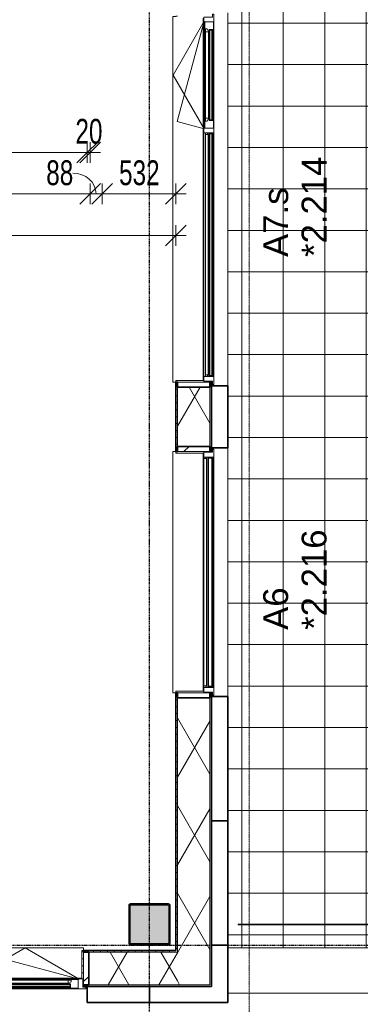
# Model space of a CAD drawing. Header units: millimetres. Extents: x -80560 to 110805, y -11020 to 52719.
# Tile 158 of 182: x 77156 to 79620, y 9571 to 16700. Entities that reach past the tile are written whole.
import ezdxf

# ---------------------------------------------------------------- set-up
doc = ezdxf.new("R2010")
doc.units = ezdxf.units.MM
doc.linetypes.add('CENTER2', pattern=[20, 8, -4, 4, -4])
doc.linetypes.add('DASHED2-1', pattern=[3, 2, -1])
for name, color, linetype, lineweight in [('A-ANNO-DIMS', 211, 'Continuous', 9), ('A-ANNO-DIMS-100', 211, 'Continuous', 9), ('A-FLOR', 192, 'Continuous', 18), ('A-FLOR-HRAL', 11, 'Continuous', 18), ('A-FLOR-OVHD', 1, 'DASHED2-1', 18), ('A-FLOR-PATT', 8, 'Continuous', 18), ('A-GENM', 13, 'Continuous', 18), ('A-GLAZ', 151, 'Continuous', 18), ('A-GLAZ-IDEN', 152, 'Continuous', 18), ('A-GLAZ-SILL', 1, 'Continuous', 18), ('A-WALL', 113, 'Continuous', 35), ('A-WALL-PATT', 111, 'Continuous', 35), ('S-COLS', 52, 'Continuous', 18), ('S-GRID', 1, 'Continuous', 9)]:
    doc.layers.add(name, color=color, linetype=linetype, lineweight=lineweight)
doc.styles.add('Arial', font='arial.ttf', dxfattribs={"height": 180})
doc.styles.add('Arial_6', font='arial.ttf', dxfattribs={"width": 0.7, "height": 180})
doc.dimstyles.new('n3o_1_8_1', dxfattribs={"dimscale": 304.8, "dimtxt": 183.646692, "dimasz": 0.492126, "dimexe": 0.246063, "dimexo": 0.0625, "dimgap": 0.032808, "dimtad": 1, "dimdec": 0, "dimdsep": 46, "dimtxsty": 'Arial_6', "dimblk1": 'OBLIQUE', "dimblk2": 'OBLIQUE', "dimsah": 1, "dimcen": 0.09, "dimdle": 0.246063, "dimazin": 0, "dimtfac": 1, "dimtdec": 4, "dimtix": 1, "dimtmove": 1, "dimatfit": 3, "dimfxl": 0.246063, "dimfxlon": 1, "dimtvp": 1, "dimtolj": 1, "dimtzin": 0, "dimarcsym": 2})
doc.dimstyles.new('n3o_1_8_3', dxfattribs={"dimscale": 304.8, "dimtxt": 183.646692, "dimasz": 0.492126, "dimexe": 0.246063, "dimexo": 0.0625, "dimgap": 0.032808, "dimtad": 1, "dimdec": 0, "dimdsep": 46, "dimtxsty": 'Arial_6', "dimblk1": 'OBLIQUE', "dimblk2": 'OBLIQUE', "dimsah": 1, "dimcen": 0.09, "dimdle": 0.246063, "dimazin": 0, "dimtfac": 1, "dimtdec": 4, "dimtix": 1, "dimtmove": 0, "dimatfit": 3, "dimfxl": 0.246063, "dimfxlon": 1, "dimtvp": 1, "dimtolj": 1, "dimtzin": 0, "dimarcsym": 2})
pattern_1 = [(60, (24894.82, 0), (-274.963, 158.75), []), (120, (24894.82, 0), (-274.963, -158.75), [])]
pattern_2 = [(45, (0, 0), (-141.42136, 141.42136), [])]

# ---------------------------------------------------------------- blocks, each defined once
blk = doc.blocks.new('NLRS_28_SCO_UN_staalkolom koker betongevuld_gen_CGA - kolom A-V456-DO_02 tweede verdieping')
at = {"layer": 'S-COLS', "lineweight": 5}
h = blk.add_hatch(dxfattribs=at)
h.set_pattern_fill('FP_165', color=256, style=0, pattern_type=2)
h.set_pattern_definition([(45, (-53200, -10150), (-99.99975, 99.99975), []), (45, (-53115, -10150), (-99.99975, 99.99975), []), (45, (-53110, -10150), (-99.99975, 99.99975), []), (45, (-53105, -10150), (-99.99975, 99.99975), []), (45, (-53100, -10150), (-99.99975, 99.99975), []), (45, (-53095, -10150), (-99.99975, 99.99975), []), (45, (-53090, -10150), (-99.99975, 99.99975), []), (45, (-53085, -10150), (-99.99975, 99.99975), [])])
h.paths.add_polyline_path([(138, -150), (146.5, -146.5), (150, -138), (150, 138), (146.5, 146.5), (138, 150), (-138, 150), (-146.5, 146.5), (-150, 138), (-150, -138), (-146.5, -146.5), (-138, -150)], flags=0)
h.paths.add_polyline_path([(-134, -142), (-139.7, -139.7), (-142, -134), (-142, 134), (-139.7, 139.7), (-134, 142), (134, 142), (139.7, 139.7), (142, 134), (142, -134), (139.7, -139.7), (134, -142)], flags=0)
at = {"layer": 'S-COLS', "lineweight": 9}
blk.add_hatch(color=256, dxfattribs=at).paths.add_polyline_path([(134, -142), (139.7, -139.7), (142, -134), (142, 134), (139.7, 139.7), (134, 142), (-134, 142), (-139.7, 139.7), (-142, 134), (-142, -134), (-139.7, -139.7), (-134, -142)], flags=0)
at = {"layer": 'S-COLS'}
for p, q in [((138, 150), (-138, 150)), ((-150, 138), (-150, -138)), ((-142, -134), (-142, 134)), ((-134, 142), (134, 142)), ((142, 134), (142, -134)), ((150, -138), (150, 138)), ((134, -142), (-134, -142)), ((-138, -150), (138, -150))]:
    blk.add_line(p, q, dxfattribs=at)
at = {"layer": 'S-COLS', "lineweight": 35}
for p, q in [((-142, 134), (-142, -134)), ((134, 142), (-134, 142)), ((142, -134), (142, 134)), ((-134, -142), (134, -142))]:
    blk.add_line(p, q, dxfattribs=at)
at = {"layer": 'S-COLS'}
for centre, radius, start, end in [((-138, 138), 12, 90, 180), ((138, 138), 12, 0, 90), ((-134, 134), 8, 90, 180), ((134, 134), 8, 0, 90), ((-138, -138), 12, 180, 270), ((-134, -134), 8, 180, 270), ((134, -134), 8, 270, 0), ((138, -138), 12, 270, 360)]:
    blk.add_arc(centre, radius, start, end, dxfattribs=at)
at = {"layer": 'S-COLS', "lineweight": 35}
for centre, start, end in [((-134, 134), 90, 180), ((134, 134), 360, 90), ((-134, -134), 180, 270), ((134, -134), 270, 360)]:
    blk.add_arc(centre, 8, start, end, dxfattribs=at)
blk = doc.blocks.new('19112_SW_LeonardoCollege_R2020_rvt-1-DO_02 tweede verdieping')
at = {"color": 9, "lineweight": 9}
blk.add_blockref('NLRS_28_SCO_UN_staalkolom koker betongevuld_gen_CGA - kolom A-V456-DO_02 tweede verdieping', (53200, 10150), dxfattribs=at)
blk = doc.blocks.new('Railing - Railing-30401384-DO_02 tweede verdieping')
at = {"layer": 'A-FLOR-HRAL'}
for p, q in [((63997.5, 10152.5), (53841, 10152.5)), ((53841, 10147.5), (53841, 10152.5)), ((53841, 10147.5), (64002.5, 10147.5))]:
    blk.add_line(p, q, dxfattribs=at)
blk = doc.blocks.new('Basic Wall _ 41_WA_n3o_cladding_vertikaal_random_100mm_oorspronkelijk - ___-31301028-DO_02 tweede verdieping')
at = {"layer": 'A-WALL', "lineweight": 18}
for p, q in [((52718, 9701), (52723, 9701)), ((52718, 9699), (52750, 9699))]:
    blk.add_line(p, q, dxfattribs=at)
blk = doc.blocks.new('merk 1800 vast glas - std-31563602-DO_02 tweede verdieping')
at = {"layer": 'A-GLAZ'}
for p, q in [((-812, 0), (-890, 0)), ((-890, 0), (-890, -10)), ((-812, -4), (-812, 0)), ((890, 0), (812, 0)), ((812, 0), (812, -4)), ((890, -10), (890, 0)), ((-890, -10), (-868, -10)), ((-868, -10), (-868, -72)), ((-834, -72), (-834, -4)), ((-834, -4), (-812, -4)), ((812, -4), (834, -4)), ((834, -4), (834, -72)), ((868, -72), (868, -10)), ((868, -10), (890, -10)), ((-868, -72), (-834, -72)), ((834, -72), (868, -72))]:
    blk.add_line(p, q, dxfattribs=at)
at = {"layer": 'A-GLAZ-SILL'}
for p, q in [((812, 0), (-812, 0)), ((812, -4), (-812, -4))]:
    blk.add_line(p, q, dxfattribs=at)
blk = doc.blocks.new('merk 2700 draaikiep - std-33663801-DO_02 tweede verdieping')
at = {"layer": 'A-GLAZ'}
for p, q in [((-1318, 72), (-1284, 72)), ((-1318, 10), (-1318, 72)), ((-1284, 72), (-1284, 4)), ((482, 72), (516, 72)), ((482, 4), (482, 72)), ((516, 72), (516, 4)), ((1284, 72), (1318, 72)), ((1284, 4), (1284, 72)), ((1318, 72), (1318, 10)), ((-1340, 10), (-1318, 10)), ((-1340, 0), (-1340, 10)), ((-1284, 4), (-1262, 4)), ((-1262, 4), (-1262, 0)), ((460, 4), (482, 4)), ((460, 0), (460, 4)), ((516, 4), (538, 4)), ((538, 4), (538, 0)), ((1262, 4), (1284, 4)), ((1262, 0), (1262, 4)), ((1318, 10), (1340, 10)), ((1340, 10), (1340, 0)), ((-1262, 0), (-1340, 0)), ((538, 0), (460, 0)), ((1340, 0), (1262, 0))]:
    blk.add_line(p, q, dxfattribs=at)
at = {"layer": 'A-GLAZ-SILL'}
for p, q in [((-1284, 72), (482, 72)), ((516, 72), (1284, 72)), ((-1262, 4), (460, 4)), ((-1262, 0), (460, 0)), ((538, 4), (1262, 4)), ((538, 0), (1262, 0))]:
    blk.add_line(p, q, dxfattribs=at)
blk = doc.blocks.new('NLRS_41_GM_WPB_spouwlat-SH_generiek_ISR - 235x38-V152-DO_02 tweede verdieping')
at = {"layer": 'A-GENM'}
h = blk.add_hatch(dxfattribs=at)
h.set_pattern_fill('FP_68', color=256, style=0, pattern_type=2)
h.set_pattern_definition(pattern_2)
h.paths.add_polyline_path([(53637, 14039), (53637, 14077), (53402, 14077), (53403.1, 14039)], flags=0)
for p, q in [((53402, 14077), (53402, 14039)), ((53637, 14077), (53402, 14077)), ((53637, 14039), (53637, 14077)), ((53402, 14039), (53637, 14039))]:
    blk.add_line(p, q, dxfattribs=at)
blk = doc.blocks.new('41_dagkanten_SH_generiek_ISR - 12x204_5-V155-DO_02 tweede verdieping')
at = {"layer": 'A-GENM'}
for p, q in [((53594, 14089), (53389.5, 14089)), ((53389.5, 14089), (53389.5, 14077)), ((53389.5, 14077), (53594, 14077)), ((53594, 14077), (53594, 14082))]:
    blk.add_line(p, q, dxfattribs=at)
blk = doc.blocks.new('NLRS_41_GM_WPB_spouwlat-SH_generiek_ISR - 235x38-V156-DO_02 tweede verdieping')
at = {"layer": 'A-GENM'}
h = blk.add_hatch(dxfattribs=at)
h.set_pattern_fill('FP_68', color=256, style=0, pattern_type=2)
h.set_pattern_definition(pattern_2)
h.paths.add_polyline_path([(53637, 11789), (53637, 11827), (53402, 11827), (53403.1, 11789)], flags=0)
for p, q in [((53402, 11827), (53402, 11789)), ((53637, 11827), (53402, 11827)), ((53402, 11789), (53637, 11789)), ((53637, 11789), (53637, 11827))]:
    blk.add_line(p, q, dxfattribs=at)
blk = doc.blocks.new('NLRS_41_GM_WPB_spouwlat-SH_generiek_ISR - 235x38-V157-DO_02 tweede verdieping')
at = {"layer": 'A-GENM'}
h = blk.add_hatch(dxfattribs=at)
h.set_pattern_fill('FP_68', color=256, style=0, pattern_type=2)
h.set_pattern_definition(pattern_2)
h.paths.add_polyline_path([(53637, 13573), (53637, 13611), (53402, 13611), (53403.1, 13573)], flags=0)
for p, q in [((53402, 13611), (53402, 13573)), ((53637, 13611), (53402, 13611)), ((53402, 13573), (53637, 13573)), ((53637, 13573), (53637, 13611))]:
    blk.add_line(p, q, dxfattribs=at)
blk = doc.blocks.new('41_dagkanten_SH_generiek_ISR - 12x204_5-V158-DO_02 tweede verdieping')
at = {"layer": 'A-GENM'}
for p, q in [((53594, 13573), (53389.5, 13573)), ((53389.5, 13573), (53389.5, 13561)), ((53389.5, 13561), (53594, 13561)), ((53594, 13568), (53594, 13573))]:
    blk.add_line(p, q, dxfattribs=at)
blk = doc.blocks.new('41_dagkanten_SH_generiek_ISR - 12x204_5-V159-DO_02 tweede verdieping')
at = {"layer": 'A-GENM'}
for p, q in [((53594, 11839), (53389.5, 11839)), ((53389.5, 11839), (53389.5, 11827)), ((53389.5, 11827), (53594, 11827)), ((53594, 11827), (53594, 11832))]:
    blk.add_line(p, q, dxfattribs=at)
blk = doc.blocks.new('merk 4500 draaikiep 1x - std-33654585-DO_02 tweede verdieping')
at = {"layer": 'A-GLAZ'}
for p, q in [((-2218, 72), (-2184, 72)), ((-2218, 10), (-2218, 72)), ((-2184, 72), (-2184, 4)), ((1382, 72), (1416, 72)), ((1382, 4), (1382, 72)), ((1416, 72), (1416, 4)), ((2184, 72), (2218, 72)), ((2184, 4), (2184, 72)), ((2218, 72), (2218, 10)), ((-2240, 10), (-2218, 10)), ((-2240, 0), (-2240, 10)), ((-2184, 4), (-2162, 4)), ((-2162, 4), (-2162, 0)), ((1360, 4), (1382, 4)), ((1360, 0), (1360, 4)), ((1416, 4), (1438, 4)), ((1438, 4), (1438, 0)), ((2162, 4), (2184, 4)), ((2162, 0), (2162, 4)), ((2218, 10), (2240, 10)), ((2240, 10), (2240, 0)), ((-2162, 0), (-2240, 0)), ((1438, 0), (1360, 0)), ((2240, 0), (2162, 0))]:
    blk.add_line(p, q, dxfattribs=at)
at = {"layer": 'A-GLAZ-SILL'}
for p, q in [((-2184, 72), (1382, 72)), ((1416, 72), (2184, 72)), ((-2162, 4), (1360, 4)), ((-2162, 0), (1360, 0)), ((1438, 4), (2162, 4)), ((1438, 0), (2162, 0))]:
    blk.add_line(p, q, dxfattribs=at)
blk = doc.blocks.new('NLRS_41_GM_WPB_spouwlat-SH_generiek_ISR - 235x38-V189-DO_02 tweede verdieping')
at = {"layer": 'A-GENM'}
h = blk.add_hatch(dxfattribs=at)
h.set_pattern_fill('FP_70', color=256, style=0, pattern_type=2)
h.set_pattern_definition(pattern_2)
h.paths.add_polyline_path([(52761, 9713), (52761, 9948), (52723, 9948), (52723, 9713)], flags=0)
for p, q in [((52761, 9948), (52723, 9948)), ((52723, 9948), (52723, 9713)), ((52761, 9713), (52761, 9948)), ((52723, 9713), (52761, 9713))]:
    blk.add_line(p, q, dxfattribs=at)
blk = doc.blocks.new('41_dagkanten_SH_generiek_ISR - 12x204_5-V190-DO_02 tweede verdieping')
at = {"layer": 'A-GENM'}
h = blk.add_hatch(dxfattribs=at)
h.set_pattern_fill('FP_71', color=256, style=0, pattern_type=2)
h.set_pattern_definition([(0, (0, 0), (0, 50), [])])
h.paths.add_polyline_path([(52718, 9756), (52723, 9756), (52723, 9960.5), (52711, 9960.5), (52711, 9756)], flags=0)
for p, q in [((52723, 9960.5), (52711, 9960.5)), ((52711, 9960.5), (52711, 9756)), ((52723, 9756), (52723, 9960.5)), ((52718, 9756), (52723, 9756))]:
    blk.add_line(p, q, dxfattribs=at)
blk = doc.blocks.new('41_gen_mod_n3o_dakrand profiel - waterslag_roval_type barok_b 250-32990055-DO_02 tweede verdieping')
at = {"layer": 'A-GENM'}
for p, q in [((-5333, 330), (5070, 330)), ((-5333, 0), (5400, 0))]:
    blk.add_line(p, q, dxfattribs=at)
blk = doc.blocks.new('30_n3o_RT72_glas met glaslat - Type 1-33604115-DO_02 tweede verdieping')
at = {"layer": 'A-GENM'}
for points in [[(711.2, -11), (829, -11), (829, -5), (-829, -5), (-829, -11), (-463.5, -11)], [(711.2, -41), (829, -41), (829, -35), (-829, -35), (-829, -41), (-463.5, -41)]]:
    blk.add_hatch(color=256, dxfattribs=at).paths.add_polyline_path(points, flags=0)
for p, q in [((829, -5), (-829, -5)), ((-829, -5), (-829, -11)), ((-825, -5), (-829, -5)), ((-829, -5), (-829, -41)), ((-829, -11), (829, -11)), ((829, -35), (-829, -35)), ((-829, -35), (-829, -41)), ((-829, -41), (829, -41)), ((-829, -41), (-825, -41)), ((-825, -41), (-825, -5)), ((829, -5), (825, -5)), ((825, -5), (825, -41)), ((825, -41), (829, -41)), ((829, -11), (829, -5)), ((829, -41), (829, -5)), ((829, -41), (829, -35))]:
    blk.add_line(p, q, dxfattribs=at)
blk = doc.blocks.new('DPWP_30_n3o_RT72_glas met glaslat Frame1 - Type 1-33604118-DO_02 tweede verdieping')
at = {"layer": 'A-GENM'}
for p, q in [((-822, -7.8), (-834, -15)), ((-834, -27), (-822, -27)), ((822, -7.8), (-822, -7.8)), ((-822, -7.8), (-822, -27)), ((-822, -27), (-822, -7.8)), ((-822, -27), (822, -27)), ((822, -27), (822, -7.8)), ((834, -15), (822, -7.8)), ((822, -7.8), (822, -27)), ((822, -27), (834, -27))]:
    blk.add_line(p, q, dxfattribs=at)
blk = doc.blocks.new('31_n3o_RT62_raam binnensponning_770817_v3 - Type 1-33654599-DO_02 tweede verdieping')
at = {"layer": 'A-GENM'}
for p, q in [((-372, 66), (-384, 66)), ((-384, 62), (-372, 62)), ((-372, 62), (-372, 66)), ((372, 66), (-372, 66)), ((-372, 66), (-372, 62)), ((-372, 62), (372, 62)), ((384, 66), (372, 66)), ((372, 66), (372, 62)), ((372, 62), (372, 66)), ((372, 62), (384, 62))]:
    blk.add_line(p, q, dxfattribs=at)
blk = doc.blocks.new('Mobility Plan Swing v2 - Mobility Plan Swing v2-33563606-DO_02 tweede verdieping')
at = {"layer": 'A-GENM'}
for p, q in [((-390, 0), (337.7, -195)), ((-390, 0), (0, -225.2)), ((0, -225.2), (390, 0)), ((390, 0), (337.7, -195))]:
    blk.add_line(p, q, dxfattribs=at)
blk = doc.blocks.new('30_n3o_RT62_glas met glaslat - Type 1-33654604-DO_02 tweede verdieping')
at = {"layer": 'A-GENM'}
for points in [[(175.5, 31), (-329, 31), (-329, 25), (329, 25), (329, 31)], [(-118.2, 11), (-329, 11), (-329, 5), (329, 5), (329, 11), (175.5, 11)]]:
    blk.add_hatch(color=256, dxfattribs=at).paths.add_polyline_path(points, flags=0)
for p, q in [((-329, 25), (-329, 31)), ((-329, 31), (329, 31)), ((329, 25), (-329, 25)), ((-329, 11), (-329, 25)), ((-329, 5), (-329, 11)), ((-329, 11), (329, 11)), ((329, 5), (-329, 5)), ((-325, 25), (-325, 11)), ((-0.5, 0), (0.5, 0)), ((325, 11), (325, 25)), ((329, 25), (329, 31)), ((329, 25), (329, 11)), ((329, 5), (329, 11))]:
    blk.add_line(p, q, dxfattribs=at)
blk = doc.blocks.new('DPWP_30_n3o_RT62_glas met glaslat Frame1 - Type 1-33654607-DO_02 tweede verdieping')
at = {"layer": 'A-GENM'}
for p, q in [((-334, 27), (-312, 27)), ((-334, 15), (-334, 27)), ((-317.317, 5), (-334, 15)), ((-312, 5), (-317.317, 5)), ((-312, 27), (-312, 5)), ((-312, 27), (312, 27)), ((-312, 5), (312, 5)), ((312, 5), (312, 27)), ((312, 27), (334, 27)), ((317.317, 5), (312, 5)), ((334, 15), (317.317, 5)), ((334, 27), (334, 15))]:
    blk.add_line(p, q, dxfattribs=at)
blk = doc.blocks.new('30_n3o_RT62_glas met glaslat - Type 1-33663807-DO_02 tweede verdieping')
at = {"layer": 'A-GENM'}
for points in [[(-878, 25), (878, 25), (878, 31), (-878, 31)], [(-878, 5), (878, 5), (878, 11), (-878, 11)]]:
    blk.add_hatch(color=256, dxfattribs=at).paths.add_polyline_path(points, flags=0)
for p, q in [((878, 31), (-878, 31)), ((-878, 31), (-878, 25)), ((-874, 31), (-878, 31)), ((-878, 31), (-878, 5)), ((-878, 25), (878, 25)), ((878, 11), (-878, 11)), ((-878, 11), (-878, 5)), ((-878, 5), (878, 5)), ((-878, 5), (-874, 5)), ((-874, 5), (-874, 31)), ((878, 31), (874, 31)), ((874, 31), (874, 5)), ((874, 5), (878, 5)), ((878, 25), (878, 31)), ((878, 5), (878, 31)), ((878, 5), (878, 11))]:
    blk.add_line(p, q, dxfattribs=at)
blk = doc.blocks.new('DPWP_30_n3o_RT62_glas met glaslat Frame1 - Type 1-33663810-DO_02 tweede verdieping')
at = {"layer": 'A-GENM'}
for p, q in [((-871, 27), (-883, 27)), ((-883, 15), (-871, 7.8)), ((-871, 7.8), (-871, 27)), ((871, 27), (-871, 27)), ((-871, 27), (-871, 7.8)), ((-871, 7.8), (871, 7.8)), ((871, 7.8), (871, 27)), ((883, 27), (871, 27)), ((871, 27), (871, 7.8)), ((871, 7.8), (883, 15))]:
    blk.add_line(p, q, dxfattribs=at)
blk = doc.blocks.new('NLRS_42_GM_ISR_vensterbank_kunststeen-SH_generiek_ISR - 220x20-V476-DO_02 tweede verdieping')
at = {"layer": 'A-GENM'}
for p, q in [((-873, 199.5), (-873, 220)), ((-873, 220), (873, 220)), ((873, 220), (873, 199.5)), ((861, 0), (-861, 0))]:
    blk.add_line(p, q, dxfattribs=at)
blk = doc.blocks.new('NLRS_42_GM_ISR_vensterbank_kunststeen-SH_generiek_ISR - 220x20-V477-DO_02 tweede verdieping')
at = {"layer": 'A-GENM'}
for p, q in [((-1323, 199.5), (-1323, 220)), ((-1323, 220), (1323, 220)), ((1323, 220), (1323, 199.5)), ((1311, 0), (-1311, 0))]:
    blk.add_line(p, q, dxfattribs=at)
blk = doc.blocks.new('NLRS_42_GM_ISR_vensterbank_kunststeen-SH_generiek_ISR - 220x20-V482-DO_02 tweede verdieping')
at = {"layer": 'A-GENM'}
for p, q in [((-2223, 199.5), (-2223, 220)), ((-2223, 220), (2223, 220)), ((2223, 220), (2223, 199.5)), ((2211, 0), (-2223, 0))]:
    blk.add_line(p, q, dxfattribs=at)
blk = doc.blocks.new('DIMBLOCK312-DO_02 tweede verdieping')
at = {"layer": 'A-ANNO-DIMS-100'}
for p, q in [((70044.8, 15138.6), (70119.8, 15213.6)), ((70044.8, 15213.6), (70044.8, 15063.6)), ((70044.8, 15138.6), (70044.8, 15213.6)), ((78284.3, 15138.6), (78359.3, 15213.6)), ((78284.3, 15213.6), (78284.3, 15063.6)), ((78284.3, 15138.6), (78284.3, 15213.6)), ((70044.8, 15138.6), (69969.8, 15063.6)), ((70044.8, 15138.6), (78359.3, 15138.6)), ((78284.3, 15138.6), (78209.3, 15063.6))]:
    blk.add_line(p, q, dxfattribs=at)
at = {"layer": 'A-ANNO-DIMS-100', "color": 0, "insert": (73972.4, 15382.3), "char_height": 180, "width": 461.094, "attachment_point": 1, "line_spacing_factor": 0.941778, "style": 'Arial_6'}
blk.add_mtext('8240', dxfattribs=at)
blk = doc.blocks.new('_Oblique')
at = {"color": 0, "linetype": 'ByBlock', "lineweight": -2}
blk.add_line((-0.5, -0.5), (0.5, 0.5), dxfattribs=at)
blk = doc.blocks.new('DIMBLOCK453-DO_02 tweede verdieping')
at = {"layer": 'A-ANNO-DIMS-100'}
for p, q in [((70044.8, 15438.6), (70119.8, 15513.6)), ((70044.8, 15513.6), (70044.8, 15363.6)), ((70044.8, 15438.6), (70044.8, 15513.6)), ((77664.8, 15438.6), (77739.8, 15513.6)), ((77664.8, 15513.6), (77664.8, 15363.6)), ((77664.8, 15438.6), (77664.8, 15513.6)), ((69969.8, 15438.6), (77664.8, 15438.6)), ((70044.8, 15438.6), (69969.8, 15363.6)), ((77664.8, 15438.6), (77589.8, 15363.6))]:
    blk.add_line(p, q, dxfattribs=at)
at = {"layer": 'A-ANNO-DIMS-100', "color": 0, "insert": (73662.7, 15682.3), "char_height": 180, "width": 461.094, "attachment_point": 1, "line_spacing_factor": 0.941778, "style": 'Arial_6'}
blk.add_mtext('7620', dxfattribs=at)
blk = doc.blocks.new('DIMBLOCK454-DO_02 tweede verdieping')
at = {"layer": 'A-ANNO-DIMS-100'}
for p, q in [((77664.8, 15438.6), (77739.8, 15513.6)), ((77664.8, 15513.6), (77664.8, 15363.6)), ((77664.8, 15438.6), (77664.8, 15513.6)), ((77752.3, 15438.6), (77827.3, 15513.6)), ((77752.3, 15513.6), (77752.3, 15363.6)), ((77752.3, 15438.6), (77752.3, 15513.6)), ((77664.8, 15438.6), (77589.8, 15363.6)), ((77664.8, 15438.6), (77752.3, 15438.6)), ((77752.3, 15438.6), (77677.3, 15363.6))]:
    blk.add_line(p, q, dxfattribs=at)
blk.add_ellipse((77539.6, 15438.6), major_axis=(168.9, 0), ratio=0.895479, start_param=0, end_param=1.570796, dxfattribs=at)
at = {"layer": 'A-ANNO-DIMS-100', "color": 0, "insert": (77347.5, 15682.3), "char_height": 180, "width": 230.547, "attachment_point": 1, "line_spacing_factor": 0.941778, "style": 'Arial_6'}
blk.add_mtext('88', dxfattribs=at)
blk = doc.blocks.new('DIMBLOCK455-DO_02 tweede verdieping')
at = {"layer": 'A-ANNO-DIMS-100'}
for p, q in [((77752.3, 15438.6), (77827.3, 15513.6)), ((77752.3, 15513.6), (77752.3, 15363.6)), ((77752.3, 15438.6), (77752.3, 15513.6)), ((78284.3, 15438.6), (78359.3, 15513.6)), ((78284.3, 15513.6), (78284.3, 15363.6)), ((78284.3, 15438.6), (78284.3, 15513.6)), ((77752.3, 15438.6), (77677.3, 15363.6)), ((77752.3, 15438.6), (78359.3, 15438.6)), ((78284.3, 15438.6), (78209.3, 15363.6))]:
    blk.add_line(p, q, dxfattribs=at)
at = {"layer": 'A-ANNO-DIMS-100', "color": 0, "insert": (77874.2, 15682.3), "char_height": 180, "width": 345.821, "attachment_point": 1, "line_spacing_factor": 0.941778, "style": 'Arial_6'}
blk.add_mtext('532', dxfattribs=at)
blk = doc.blocks.new('DIMBLOCK524-DO_02 tweede verdieping')
at = {"layer": 'A-ANNO-DIMS-100'}
for p, q in [((75594.8, 15738.6), (75669.8, 15813.6)), ((75594.8, 15813.6), (75594.8, 15663.6)), ((75594.8, 15738.6), (75594.8, 15813.6)), ((77644.8, 15738.6), (77719.8, 15813.6)), ((77644.8, 15813.6), (77644.8, 15663.6)), ((77644.8, 15738.6), (77644.8, 15813.6)), ((75594.8, 15738.6), (75519.8, 15663.6)), ((75594.8, 15738.6), (77644.8, 15738.6)), ((77644.8, 15738.6), (77569.8, 15663.6))]:
    blk.add_line(p, q, dxfattribs=at)
at = {"layer": 'A-ANNO-DIMS-100', "color": 0, "insert": (76427.7, 15982.3), "char_height": 180, "width": 461.094, "attachment_point": 1, "line_spacing_factor": 0.941778, "style": 'Arial_6'}
blk.add_mtext('2050', dxfattribs=at)
blk = doc.blocks.new('DIMBLOCK525-DO_02 tweede verdieping')
at = {"layer": 'A-ANNO-DIMS-100'}
for p, q in [((77644.8, 15738.6), (77719.8, 15813.6)), ((77644.8, 15813.6), (77644.8, 15663.6)), ((77644.8, 15738.6), (77644.8, 15813.6)), ((77664.8, 15738.6), (77739.8, 15813.6)), ((77664.8, 15813.6), (77664.8, 15663.6)), ((77664.8, 15738.6), (77664.8, 15813.6)), ((77644.8, 15738.6), (77569.8, 15663.6)), ((77664.8, 15738.6), (77589.8, 15663.6)), ((77644.8, 15738.6), (77739.8, 15738.6))]:
    blk.add_line(p, q, dxfattribs=at)
at = {"layer": 'A-ANNO-DIMS-100', "color": 0, "insert": (77558.8, 15982.3), "char_height": 180, "width": 230.547, "attachment_point": 1, "line_spacing_factor": 0.941778, "style": 'Arial_6'}
blk.add_mtext('20', dxfattribs=at)

msp = doc.modelspace()

# ---------------------------------------------------------------- hatches: boundary and pattern name
at = {"layer": 'A-FLOR-PATT'}
h = msp.add_hatch(dxfattribs=at)
h.set_pattern_fill('FP_188', color=256, style=0, pattern_type=2)
h.set_pattern_definition([(270, (83862.32, 22675), (300, 2e-14), []), (0, (83862.32, 22675), (0, 300), [])])
h.paths.add_polyline_path([(88282.7, 9981), (89063.8, 9981), (89063.8, 35369), (84060.8, 35369), (84060.8, 22034), (81863.1, 22034), (81863.1, 22019), (81798.1, 22019), (81798.1, 22034), (81005.6, 22034), (81005.6, 22018.5), (81022.6, 22018.5), (81022.6, 22012.5), (81867.6, 22012.5), (81867.6, 21972.5), (81022.6, 21972.5), (81022.6, 21966.5), (81005.6, 21966.5), (81004.5, 21919.8), (81003.3, 21916.8), (80997.6, 21914.7), (80993.6, 21915.5), (80989.9, 21920.4), (80989.6, 21926.5), (80989.6, 21966.5), (80972.6, 21967.3), (80972.6, 21972.5), (80937.6, 21973), (80937.6, 22012.5), (80953.4, 22012.5), (80946.3, 22014.7), (80943.2, 22020.5), (80944.1, 22026.2), (80947.6, 22027.1), (80947.6, 22031), (80933.1, 22031), (80933.1, 21951), (80947.6, 21951), (80947.4, 21955), (80944.1, 21955.8), (80943.2, 21961.5), (80947.6, 21967.7), (80955, 21969.7), (80959.5, 21967.3), (80959.6, 21964.5), (80961.1, 21964.5), (80961.1, 21949.5), (80896.1, 21949.5), (80895.4, 22034), (78660.8, 22034), (78660.8, 9981), (87989.1, 9981)], flags=0)
h.paths.add_polyline_path([(87548.5, 10147.5), (78735.8, 10148.4), (78735.8, 10152.5), (88892.3, 10152.5), (88892.3, 35197.5), (84135.8, 35198.2), (84135.8, 35202.5), (88897.3, 35201.8), (88896.6, 10147.5), (87695.4, 10147.5)], flags=0)
h.paths.add_polyline_path([(81003.3, 21928.1), (80999.7, 21930.2), (81001.6, 21928.8)], flags=0)
h.paths.add_polyline_path([(80959.6, 21951), (80958.6, 21956.5), (80958, 21956.6), (80958, 21963.3), (80955.8, 21954.8), (80957.3, 21954.5), (80958.6, 21951)], flags=0)
h.paths.add_polyline_path([(80931.6, 21952.5), (80931.6, 22029.5), (80897.6, 22029.5), (80897.6, 21952.5)], flags=0)
h.paths.add_polyline_path([(80959.6, 22012.5), (80972.6, 22012.5), (80972.6, 22018.5), (80989.6, 22018.5), (80989.6, 22034), (80961.1, 22034), (80961.1, 22032.5), (80955.3, 22026.2), (80959.6, 22014.4), (80955.3, 22012.5), (80959.6, 22012.5)], flags=0)
h.paths.add_polyline_path([(80958, 22019.5), (80958.6, 22027.5), (80959.6, 22027.5), (80961.1, 22031), (80961.1, 22019.5), (80958.6, 22019.5)], flags=0)
h.paths.add_polyline_path([(81821.9, 22020.5), (81861.6, 22020.5), (81861.6, 22032.5), (81856.1, 22032.5), (81856.1, 22034), (81799.6, 22034), (81799.6, 22020.5)], flags=0)
at = {"layer": 'A-WALL-PATT', "lineweight": 18}
h = msp.add_hatch(dxfattribs=at)
h.set_pattern_fill('FP_78', color=256, angle=90, style=0, pattern_type=2)
h.set_pattern_definition([(180, (78543.82, 15926), (7e-14, -50), [])])
h.paths.add_polyline_path([(78296.8, 9948), (78296.8, 11827), (78284.3, 11827), (78284.3, 9948)], flags=0)
h.paths.add_polyline_path([(78296.8, 13573), (78296.8, 14077), (78284.3, 14077), (78284.3, 13573)], flags=0)
h.paths.add_polyline_path([(78284.3, 16723), (78296.8, 16723), (78296.8, 17725), (78284.3, 17725), (78284.3, 17587.4)], flags=0)
h.paths.add_polyline_path([(78284.3, 17800), (78296.8, 17800), (78296.8, 18062.5), (78284.3, 18062.5), (78284.3, 17920.7)], flags=0)
h.paths.add_polyline_path([(78296.8, 18137.5), (78296.8, 18577), (78284.3, 18577), (78284.3, 18137.5)], flags=0)
h.paths.add_polyline_path([(78284.3, 20323), (78296.8, 20323), (78296.8, 22398), (78284.3, 22398), (78284.3, 21586.6)], flags=0)
h = msp.add_hatch(dxfattribs=at)
h.set_pattern_fill('FP_2', color=256, style=0, pattern_type=2)
h.set_pattern_definition(pattern_1)
h.paths.add_polyline_path([(78297.9, 9713), (78531.8, 9713), (78531.8, 11789), (78296.8, 11789), (78296.8, 9713)], flags=0)
h.paths.add_polyline_path([(78531.8, 13611), (78531.8, 14039), (78296.8, 14039), (78297.9, 13611)], flags=0)
h.paths.add_polyline_path([(78296.8, 16761), (78531.8, 16761), (78531.8, 18539), (78296.8, 18539), (78296.8, 17587.4)], flags=0)
h.paths.add_polyline_path([(78296.8, 20361), (78531.8, 20361), (78531.8, 22163), (78296.8, 22163), (78296.8, 21586.6)], flags=0)
h = msp.add_hatch(dxfattribs=at)
h.set_pattern_fill('FP_77', color=256, style=0, pattern_type=2)
h.set_pattern_definition([(90, (78543.82, 15926), (-50, -7e-14), [])])
h.paths.add_polyline_path([(78543.8, 9701), (78543.8, 11827), (78531.8, 11827), (78531.8, 9701)], flags=0)
h.paths.add_polyline_path([(78531.8, 13573), (78543.8, 13573), (78543.8, 14077), (78531.8, 14077), (78531.8, 13588.2)], flags=0)
h.paths.add_polyline_path([(78531.8, 16723), (78543.8, 16723), (78543.8, 18577), (78531.8, 18577), (78531.8, 16761)], flags=0)
h.paths.add_polyline_path([(78543.8, 20323), (78543.8, 22151), (78531.8, 22151), (78531.8, 20323)], flags=0)
h = msp.add_hatch(dxfattribs=at)
h.set_pattern_fill('FP_2', color=256, style=0, pattern_type=2)
h.set_pattern_definition(pattern_1)
h.paths.add_polyline_path([(78296.8, 9713), (78296.8, 9948), (77655.8, 9948), (77655.8, 9713), (78284.3, 9713)], flags=0)
h.paths.add_polyline_path([(73133.8, 9713), (73133.8, 9948), (72255.8, 9948), (72255.8, 9713), (73011.8, 9713)], flags=0)
h.paths.add_polyline_path([(70433.8, 9713), (70433.8, 9948), (69555.8, 9948), (69555.8, 9713), (70368.7, 9713)], flags=0)
h.paths.add_polyline_path([(67733.8, 9713), (67733.8, 9948), (65955.8, 9948), (65955.8, 9713), (67725.7, 9713)], flags=0)
h.paths.add_polyline_path([(63026.9, 9713), (63233.8, 9713), (63233.8, 9948), (61455.8, 9948), (61455.8, 9713), (61852.3, 9713)], flags=0)
h.paths.add_polyline_path([(56566.2, 9713), (56933.8, 9713), (56933.8, 9948), (55005.9, 9948), (55005.9, 9713), (55978.8, 9713)], flags=0)
h.paths.add_polyline_path([(53923.1, 9713), (54083.9, 9713), (54083.9, 9948), (52455.8, 9948), (52455.8, 9713), (53629.4, 9713)], flags=0)
h.paths.add_polyline_path([(51280.1, 9713), (51533.8, 9713), (51533.8, 9948), (50205.8, 9948), (50205.8, 9713), (50692.7, 9713)], flags=0)
h.paths.add_polyline_path([(49283.8, 9713), (49283.8, 9948), (48855.8, 9948), (48855.8, 9713), (49224.4, 9713)], flags=0)
h.paths.add_polyline_path([(46133.8, 9713), (46133.8, 9948), (44355.8, 9948), (44355.8, 9713), (45994, 9713)], flags=0)
h.paths.add_polyline_path([(42469.9, 9713), (42533.8, 9713), (42533.8, 9948), (42105.8, 9948), (42105.8, 9713), (42176.2, 9713)], flags=0)
h.paths.add_polyline_path([(38483.8, 9713), (38483.8, 9948), (37007.8, 9948), (37007.8, 9713), (38358.5, 9713)], flags=0)
h.paths.add_polyline_path([(41001.5, 9713), (41183.8, 9713), (41183.8, 9948), (39405.8, 9948), (39405.8, 9713), (40707.9, 9713)], flags=0)
h = msp.add_hatch(dxfattribs=at)
h.set_pattern_fill('FP_80', color=256, angle=90, style=0, pattern_type=2)
h.set_pattern_definition([(90, (57640.07, 9701), (-50, -2e-13), [])])
h.paths.add_polyline_path([(77617.8, 9948), (78284.3, 9948), (78284.3, 9960.5), (77617.8, 9960.5)], flags=0)
h.paths.add_polyline_path([(73011.8, 9948), (73171.8, 9948), (73171.8, 9960.5), (72217.8, 9960.5), (72217.8, 9948), (72424.4, 9948)], flags=0)
h.paths.add_polyline_path([(70471.8, 9948), (70471.8, 9960.5), (69517.8, 9960.5), (69517.8, 9948), (70433.8, 9948)], flags=0)
h.paths.add_polyline_path([(67138.3, 9948), (67771.8, 9948), (67771.8, 9960.5), (65917.8, 9960.5), (65917.8, 9948), (66551, 9948)], flags=0)
h.paths.add_polyline_path([(63271.8, 9948), (63271.8, 9960.5), (61417.8, 9960.5), (61417.8, 9948), (63233.8, 9948)], flags=0)
h.paths.add_polyline_path([(56971.8, 9948), (56971.8, 9960.5), (54967.9, 9960.5), (54967.9, 9948), (56933.8, 9948)], flags=0)
h.paths.add_polyline_path([(54083.9, 9948), (54121.9, 9948), (54121.9, 9960.5), (52417.8, 9960.5), (52417.8, 9948), (53923.1, 9948)], flags=0)
h.paths.add_polyline_path([(51426.9, 9948), (51571.8, 9948), (51571.8, 9960.5), (50167.8, 9960.5), (50167.8, 9948), (51280.1, 9948)], flags=0)
h.paths.add_polyline_path([(49283.8, 9948), (49321.8, 9948), (49321.8, 9960.5), (48817.8, 9960.5), (48817.8, 9948), (48930.7, 9948)], flags=0)
h.paths.add_polyline_path([(46171.8, 9948), (46171.8, 9960.5), (44317.8, 9960.5), (44317.8, 9948), (46133.8, 9948)], flags=0)
h.paths.add_polyline_path([(42469.9, 9948), (42571.8, 9948), (42571.8, 9960.5), (42067.8, 9960.5), (42067.8, 9948), (42105.8, 9948)], flags=0)
h.paths.add_polyline_path([(41183.8, 9948), (41221.8, 9948), (41221.8, 9960.5), (39367.8, 9960.5), (39367.8, 9948), (40707.9, 9948)], flags=0)
h.paths.add_polyline_path([(38483.8, 9948), (38521.8, 9948), (38521.8, 9960.5), (37242.8, 9960.5), (37242.8, 9948), (38358.5, 9948)], flags=0)
h = msp.add_hatch(dxfattribs=at)
h.set_pattern_fill('FP_79', color=256, style=0, pattern_type=2)
h.set_pattern_definition([(0, (57640.07, 9701), (2e-14, 50), [])])
h.paths.add_polyline_path([(78531.8, 9701), (78531.8, 9713), (77617.8, 9713), (77617.8, 9701), (78297.9, 9701)], flags=0)
h.paths.add_polyline_path([(73171.8, 9701), (73171.8, 9713), (72217.8, 9713), (72217.8, 9701), (73011.8, 9701)], flags=0)
h.paths.add_polyline_path([(70471.8, 9701), (70471.8, 9713), (69517.8, 9713), (69517.8, 9701), (70368.7, 9701)], flags=0)
h.paths.add_polyline_path([(67725.7, 9701), (67771.8, 9701), (67771.8, 9713), (65917.8, 9713), (65917.8, 9701), (67138.3, 9701)], flags=0)
h.paths.add_polyline_path([(63271.8, 9701), (63271.8, 9713), (61417.8, 9713), (61417.8, 9701), (63026.9, 9701)], flags=0)
h.paths.add_polyline_path([(56859.8, 9701), (56971.8, 9701), (56971.8, 9713), (54967.9, 9713), (54967.9, 9701), (56566.2, 9701)], flags=0)
h.paths.add_polyline_path([(54121.9, 9701), (54121.9, 9713), (52417.8, 9713), (52417.8, 9701), (53923.1, 9701)], flags=0)
h.paths.add_polyline_path([(51571.8, 9701), (51571.8, 9713), (50167.8, 9713), (50167.8, 9701), (51280.1, 9701)], flags=0)
h.paths.add_polyline_path([(49321.8, 9701), (49321.8, 9713), (48817.8, 9713), (48817.8, 9701), (49224.4, 9701)], flags=0)
h.paths.add_polyline_path([(45406.6, 9701), (46171.8, 9701), (46171.8, 9713), (44317.8, 9713), (44317.8, 9701), (44819.3, 9701)], flags=0)
h.paths.add_polyline_path([(41001.5, 9701), (41221.8, 9701), (41221.8, 9713), (39367.8, 9713), (39367.8, 9701), (40707.9, 9701)], flags=0)
h.paths.add_polyline_path([(42469.9, 9701), (42571.8, 9701), (42571.8, 9713), (42067.8, 9713), (42067.8, 9701), (42176.2, 9701)], flags=0)
h.paths.add_polyline_path([(38521.8, 9701), (38521.8, 9713), (36995.8, 9713), (36995.8, 9701), (38358.5, 9701)], flags=0)

# ---------------------------------------------------------------- linework, layer by layer
at = {"layer": 'A-FLOR'}
for p, q in [((78660.8, 16750), (78660.8, 14050)), ((78660.8, 13600), (78660.8, 11800))]:
    msp.add_line(p, q, dxfattribs=at)
at = {"layer": 'A-FLOR-OVHD'}
msp.add_line((78815.8, 21879), (78815.8, 9429), dxfattribs=at)
at = {"layer": 'A-WALL'}
for p, q in [((78284.3, 14077), (78284.3, 13573)), ((78296.8, 14077), (78284.3, 14077)), ((78296.8, 14039), (78296.8, 14077)), ((78543.8, 14077), (78531.8, 14077)), ((78531.8, 14077), (78531.8, 14039)), ((78543.8, 13573), (78543.8, 14077)), ((78660.8, 14050), (78543.8, 14050)), ((78660.8, 13600), (78660.8, 14050)), ((78531.8, 14039), (78296.8, 14039)), ((78284.3, 13573), (78296.8, 13573)), ((78296.8, 13573), (78296.8, 13611)), ((78296.8, 13611), (78531.8, 13611)), ((78531.8, 13611), (78531.8, 13573)), ((78531.8, 13573), (78543.8, 13573)), ((78543.8, 13600), (78660.8, 13600)), ((78284.3, 11827), (78284.3, 9960.5)), ((78296.8, 11827), (78284.3, 11827)), ((78296.8, 11789), (78296.8, 11827)), ((78531.8, 11789), (78296.8, 11789)), ((78543.8, 11827), (78531.8, 11827)), ((78531.8, 11827), (78531.8, 11789)), ((78543.8, 9701), (78543.8, 11827)), ((78660.8, 11800), (78543.8, 11800)), ((78660.8, 9584), (78660.8, 11800)), ((78543.8, 10900), (78660.8, 10900)), ((78660.8, 10000), (78543.8, 10000)), ((78284.3, 9960.5), (77617.8, 9960.5)), ((77617.8, 9960.5), (77617.8, 9948)), ((77617.8, 9948), (77655.8, 9948)), ((77655.8, 9948), (77655.8, 9713)), ((77655.8, 9713), (77617.8, 9713)), ((77617.8, 9713), (77617.8, 9701)), ((78543.8, 9701), (77617.8, 9701)), ((77644.8, 9701), (77644.8, 9584)), ((78094.8, 9701), (78094.8, 9584)), ((77644.8, 9584), (78660.8, 9584))]:
    msp.add_line(p, q, dxfattribs=at)
at = {"layer": 'A-WALL', "lineweight": 18}
for p, q in [((78531.8, 14082), (78531.8, 14077)), ((78543.8, 14082), (78543.8, 14077)), ((78296.8, 13611), (78296.8, 14039)), ((78531.8, 13611), (78531.8, 14039)), ((78531.8, 13573), (78531.8, 13568)), ((78543.8, 13573), (78543.8, 13568)), ((78296.8, 9948), (78296.8, 11789)), ((78531.8, 11832), (78531.8, 11827)), ((78531.8, 9713), (78531.8, 11789)), ((78543.8, 11832), (78543.8, 11827)), ((77655.8, 9948), (78296.8, 9948)), ((77617.8, 9713), (77612.8, 9713)), ((77655.8, 9713), (78531.8, 9713))]:
    msp.add_line(p, q, dxfattribs=at)
at = {"layer": 'S-GRID', "linetype": 'CENTER2', "lineweight": 25}
for p, q in [((78094.8, 4383.3), (78094.8, 52119.1)), ((29945.3, 10000), (110204.9, 10000))]:
    msp.add_line(p, q, dxfattribs=at)

# ---------------------------------------------------------------- block references
at = {"color": 250, "lineweight": 5}
msp.add_blockref('19112_SW_LeonardoCollege_R2020_rvt-1-DO_02 tweede verdieping', (24894.8, 0), dxfattribs=at)
at = {"layer": 'A-FLOR-HRAL'}
msp.add_blockref('Railing - Railing-30401384-DO_02 tweede verdieping', (24894.8, 0), dxfattribs=at)
at = {"layer": 'A-GENM'}
for name, p, rotation in [('NLRS_42_GM_ISR_vensterbank_kunststeen-SH_generiek_ISR - 220x20-V477-DO_02 tweede verdieping', (78483.8, 15400), 89.99999999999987), ('Mobility Plan Swing v2 - Mobility Plan Swing v2-33563606-DO_02 tweede verdieping', (78490.8, 16300), 270.0000000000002), ('31_n3o_RT62_raam binnensponning_770817_v3 - Type 1-33654599-DO_02 tweede verdieping', (78556.8, 16300), 90.00000000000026), ('DPWP_30_n3o_RT62_glas met glaslat Frame1 - Type 1-33654607-DO_02 tweede verdieping', (78525.8, 16300), 90.00000000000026), ('30_n3o_RT62_glas met glaslat - Type 1-33654604-DO_02 tweede verdieping', (78556.8, 16300), 90.00000000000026), ('DPWP_30_n3o_RT62_glas met glaslat Frame1 - Type 1-33663810-DO_02 tweede verdieping', (78525.8, 14999), 90.00000000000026), ('30_n3o_RT62_glas met glaslat - Type 1-33663807-DO_02 tweede verdieping', (78556.8, 14999), 90.00000000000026), ('NLRS_42_GM_ISR_vensterbank_kunststeen-SH_generiek_ISR - 220x20-V476-DO_02 tweede verdieping', (78483.8, 12700), 89.99999999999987), ('DPWP_30_n3o_RT72_glas met glaslat Frame1 - Type 1-33604118-DO_02 tweede verdieping', (78515.8, 12700), 270.0000000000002), ('30_n3o_RT72_glas met glaslat - Type 1-33604115-DO_02 tweede verdieping', (78556.8, 12700), 270.0000000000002), ('Mobility Plan Swing v2 - Mobility Plan Swing v2-33563606-DO_02 tweede verdieping', (77194.8, 9754), 180)]:
    msp.add_blockref(name, p, dxfattribs=dict(at, rotation=rotation))
for name, p in [('41_dagkanten_SH_generiek_ISR - 12x204_5-V155-DO_02 tweede verdieping', (24894.8, 0)), ('NLRS_41_GM_WPB_spouwlat-SH_generiek_ISR - 235x38-V152-DO_02 tweede verdieping', (24894.8, 0)), ('41_dagkanten_SH_generiek_ISR - 12x204_5-V158-DO_02 tweede verdieping', (24894.8, 0)), ('NLRS_41_GM_WPB_spouwlat-SH_generiek_ISR - 235x38-V157-DO_02 tweede verdieping', (24894.8, 0)), ('41_dagkanten_SH_generiek_ISR - 12x204_5-V159-DO_02 tweede verdieping', (24894.8, 0)), ('NLRS_41_GM_WPB_spouwlat-SH_generiek_ISR - 235x38-V156-DO_02 tweede verdieping', (24894.8, 0)), ('NLRS_42_GM_ISR_vensterbank_kunststeen-SH_generiek_ISR - 220x20-V482-DO_02 tweede verdieping', (75394.8, 9761)), ('41_dagkanten_SH_generiek_ISR - 12x204_5-V190-DO_02 tweede verdieping', (24894.8, 0)), ('NLRS_41_GM_WPB_spouwlat-SH_generiek_ISR - 235x38-V189-DO_02 tweede verdieping', (24894.8, 0)), ('41_gen_mod_n3o_dakrand profiel - waterslag_roval_type barok_b 250-32990055-DO_02 tweede verdieping', (83993.8, 9651)), ('31_n3o_RT62_raam binnensponning_770817_v3 - Type 1-33654599-DO_02 tweede verdieping', (77194.8, 9688)), ('DPWP_30_n3o_RT62_glas met glaslat Frame1 - Type 1-33654607-DO_02 tweede verdieping', (77194.8, 9719)), ('30_n3o_RT62_glas met glaslat - Type 1-33654604-DO_02 tweede verdieping', (77194.8, 9688))]:
    msp.add_blockref(name, p, dxfattribs=at)
at = {"layer": 'A-GLAZ'}
for name, p, rotation in [('merk 2700 draaikiep - std-33663801-DO_02 tweede verdieping', (78560.8, 15400), 90.00000000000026), ('merk 1800 vast glas - std-31563602-DO_02 tweede verdieping', (78560.8, 12700), 270.0000000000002)]:
    msp.add_blockref(name, p, dxfattribs=dict(at, rotation=rotation))
msp.add_blockref('merk 4500 draaikiep 1x - std-33654585-DO_02 tweede verdieping', (75394.8, 9684), dxfattribs=at)
at = {"layer": 'A-WALL', "lineweight": 18}
msp.add_blockref('Basic Wall _ 41_WA_n3o_cladding_vertikaal_random_100mm_oorspronkelijk - ___-31301028-DO_02 tweede verdieping', (24894.8, 0), dxfattribs=at)

# ---------------------------------------------------------------- texts
at = {"layer": 'A-GLAZ-IDEN', "lineweight": 9, "char_height": 180, "attachment_point": 1, "rotation": 90, "style": 'Arial'}
for s, insert, width in [('*2.214', (79195.2, 14982.3), 865.822), ('A7.s', (78917.4, 14982.3), 593.249), ('*2.216', (79195.2, 12282.3), 865.822), ('A6', (78917.4, 12282.3), 368.776)]:
    msp.add_mtext(s, dxfattribs=dict(at, insert=insert, width=width))

# ---------------------------------------------------------------- dimensions: what is measured, and where the dimension line sits
at = {"layer": 'A-ANNO-DIMS'}
for base, p1, p2, override, picture, middle in [((77644.8, 15738.6), (75594.8, 15813.6), (77644.8, 15813.6), {"dimpost": '<>', "dimfxl": 2050}, 'DIMBLOCK524-DO_02 tweede verdieping', (76619.8, 15840.5)), ((77664.8, 15738.6), (77644.8, 15813.6), (77664.8, 15813.6), {"dimpost": '<>', "dimfxl": 20}, 'DIMBLOCK525-DO_02 tweede verdieping', (77654.8, 15840.5)), ((77664.8, 15438.6), (70044.8, 15513.6), (77664.8, 15513.6), {"dimpost": '<>', "dimfxl": 7620}, 'DIMBLOCK453-DO_02 tweede verdieping', (73854.8, 15540.5)), ((78284.3, 15438.6), (77752.3, 15513.6), (78284.3, 15513.6), {"dimpost": '<>', "dimfxl": 532}, 'DIMBLOCK455-DO_02 tweede verdieping', (78018.3, 15540.5)), ((78284.3189632, 15138.5787943), (70044.8189632, 15213.5787943), (78284.3189632, 15213.5787943), {"dimpost": '<>', "dimfxl": 8239.5}, 'DIMBLOCK312-DO_02 tweede verdieping', (74164.5689632, 15240.5433242))]:
    dim = msp.add_linear_dim(base=base, p1=p1, p2=p2, dimstyle='n3o_1_8_3', override=override, dxfattribs=at)
    dim.commit()
    dim.dimension.update_dxf_attribs({"geometry": picture, "text_midpoint": middle})
dim = msp.add_linear_dim(base=(77752.3189632, 15438.5787943), p1=(77664.8189632, 15513.5787943), p2=(77752.3189632, 15513.5787943), dimstyle='n3o_1_8_1', override={"dimpost": '<>', "dimfxl": 87.5}, dxfattribs=at)
dim.commit()
dim.dimension.update_dxf_attribs({"geometry": 'DIMBLOCK454-DO_02 tweede verdieping', "text_midpoint": (77462.7972437, 15562.2601351), "dimtype": 160})

doc.saveas('drawing.dxf')
